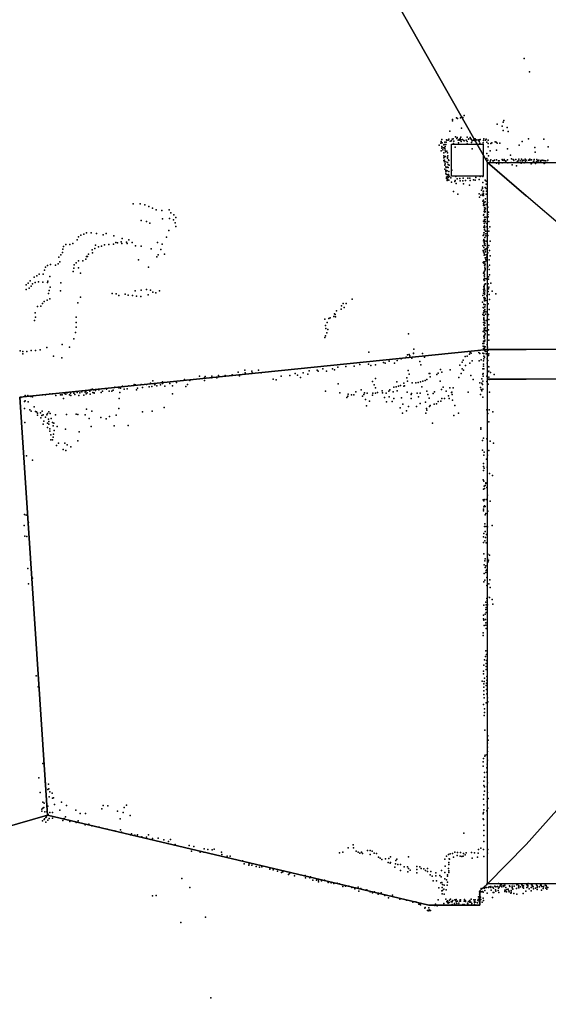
# Model space of a CAD drawing. Extents: x 6875 to 21635, y -14011 to 21863.
# Tile 10 of 16: x 13182 to 16997, y 6027 to 13128. Entities that reach past the tile are written whole.
import ezdxf

# ---------------------------------------------------------------- set-up
doc = ezdxf.new("R2010")
doc.units = 0
for name, color, linetype in [('P', 9, 'continuous'), ('ROOMS', 1, 'continuous'), ('WALLS', 3, 'continuous')]:
    doc.layers.add(name, color=color, linetype=linetype)

msp = doc.modelspace()

# ---------------------------------------------------------------- linework, layer by layer
at = {"layer": 'P'}
for p in [(16823, 12848), (16862, 12751), (16390, 12437), (16306, 12408), (16306, 12399), (16335, 12421), (16342, 12415), (16364, 12421), (16381, 12423), (16627, 12375), (16663, 12360), (16672, 12388), (16675, 12402), (16285, 12323), (16370, 12346), (16670, 12330), (16700, 12350), (16707, 12321), (16208, 12222), (16221, 12237), (16223, 12249), (16229, 12264), (16231, 12241), (16242, 12225), (16244, 12229), (16249, 12244), (16256, 12227), (16260, 12244), (16263, 12262), (16264, 12258), (16274, 12259), (16279, 12267), (16289, 12253), (16299, 12255), (16304, 12267), (16311, 12270), (16312, 12236), (16315, 12251), (16328, 12283), (16337, 12271), (16340, 12278), (16346, 12258), (16349, 12239), (16354, 12264), (16357, 12259), (16360, 12272), (16365, 12281), (16365, 12262), (16367, 12250), (16377, 12265), (16387, 12257), (16389, 12255), (16404, 12260), (16412, 12280), (16412, 12249), (16412, 12233), (16421, 12266), (16422, 12269), (16432, 12278), (16438, 12269), (16442, 12265), (16442, 12242), (16447, 12255), (16456, 12258), (16463, 12257), (16469, 12270), (16474, 12260), (16478, 12235), (16482, 12261), (16493, 12258), (16496, 12261), (16497, 12250), (16502, 12262), (16502, 12238), (16505, 12264), (16526, 12240), (16528, 12257), (16531, 12269), (16544, 12260), (16549, 12266), (16552, 12244), (16562, 12236), (16563, 12258), (16583, 12235), (16588, 12241), (16614, 12248), (16621, 12245), (16627, 12237), (16647, 12238), (16787, 12223), (16809, 12249), (16853, 12268), (16965, 12266), (16224, 12182), (16228, 12213), (16228, 12202), (16230, 12204), (16235, 12189), (16241, 12204), (16242, 12204), (16242, 12145), (16243, 12168), (16248, 12204), (16250, 12198), (16252, 12188), (16253, 12214), (16254, 12174), (16265, 12180), (16268, 12167), (16271, 12146), (16271, 12145), (16324, 12208), (16447, 12196), (16552, 12164), (16563, 12212), (16565, 12146), (16577, 12182), (16623, 12188), (16701, 12197), (16723, 12150), (16899, 12207), (16902, 12173), (16995, 12210), (16242, 12131), (16243, 12113), (16247, 12104), (16248, 12140), (16248, 12115), (16249, 12080), (16251, 12079), (16252, 12089), (16255, 12142), (16257, 12104), (16269, 12129), (16269, 12097), (16270, 12135), (16275, 12084), (16276, 12118), (16280, 12112), (16282, 12080), (16554, 12127), (16560, 12116), (16577, 12107), (16581, 12117), (16596, 12111), (16601, 12109), (16608, 12114), (16622, 12094), (16623, 12118), (16636, 12109), (16639, 12089), (16643, 12110), (16664, 12119), (16664, 12095), (16666, 12114), (16678, 12119), (16678, 12112), (16689, 12105), (16690, 12111), (16703, 12117), (16705, 12095), (16728, 12099), (16731, 12124), (16736, 12082), (16744, 12120), (16747, 12099), (16749, 12114), (16763, 12120), (16765, 12097), (16767, 12073), (16774, 12106), (16779, 12110), (16784, 12123), (16793, 12111), (16801, 12093), (16802, 12121), (16809, 12111), (16809, 12098), (16816, 12114), (16821, 12113), (16822, 12096), (16830, 12121), (16833, 12108), (16836, 12115), (16843, 12099), (16853, 12114), (16863, 12114), (16864, 12121), (16872, 12089), (16875, 12117), (16876, 12091), (16889, 12105), (16894, 12119), (16895, 12117), (16899, 12097), (16905, 12090), (16912, 12104), (16913, 12119), (16918, 12111), (16925, 12100), (16927, 12114), (16940, 12103), (16942, 12108), (16943, 12112), (16953, 12114), (16959, 12112), (16964, 12113), (16967, 12090), (16973, 12095), (16974, 12109), (16979, 12110), (16991, 12097), (16993, 12115), (16249, 12049), (16256, 12068), (16256, 12030), (16256, 12017), (16258, 12040), (16260, 12063), (16263, 12040), (16264, 12012), (16266, 12037), (16270, 12065), (16275, 12062), (16276, 12005), (16277, 12012), (16278, 12034), (16300, 12042), (16263, 11993), (16263, 11982), (16267, 11969), (16268, 11978), (16269, 11997), (16275, 11990), (16278, 11971), (16283, 11998), (16293, 11988), (16299, 11956), (16323, 11961), (16324, 11969), (16330, 11998), (16332, 11947), (16340, 11980), (16359, 11983), (16361, 11965), (16380, 11967), (16382, 11986), (16385, 11944), (16400, 11969), (16415, 11986), (16427, 11935), (16431, 11985), (16433, 11969), (16456, 11972), (16469, 11970), (16474, 11989), (16498, 11976), (16504, 11996), (16523, 11996), (16523, 11953), (16541, 11970), (16548, 11964), (16549, 11942), (16313, 11888), (16343, 11870), (16497, 11872), (16510, 11862), (16514, 11899), (16521, 11921), (16521, 11910), (16522, 11870), (16525, 11861), (16526, 11887), (16528, 11892), (16529, 11873), (16540, 11917), (16548, 11910), (16548, 11869), (16550, 11891), (14001, 11801), (14052, 11801), (14085, 11793), (16500, 11847), (16524, 11819), (16529, 11859), (16529, 11827), (16530, 11800), (16530, 11789), (16531, 11812), (16534, 11809), (16536, 11790), (16540, 11814), (16543, 11836), (16549, 11794), (16559, 11809), (14114, 11780), (14140, 11768), (14167, 11756), (14208, 11752), (14260, 11756), (14272, 11734), (14295, 11720), (16530, 11718), (16532, 11722), (16533, 11744), (16535, 11757), (16536, 11772), (16537, 11743), (16538, 11774), (16539, 11741), (16541, 11744), (16543, 11765), (16561, 11776), (16561, 11723), (16564, 11740), (14060, 11680), (14097, 11673), (14122, 11660), (14214, 11691), (14263, 11694), (14292, 11684), (14305, 11664), (14310, 11702), (16529, 11676), (16534, 11660), (16536, 11705), (16536, 11688), (16537, 11676), (16537, 11657), (16540, 11687), (16544, 11671), (16545, 11704), (16554, 11658), (16563, 11707), (16567, 11672), (13645, 11581), (13664, 11592), (13699, 11591), (13737, 11587), (13784, 11576), (13806, 11586), (14258, 11608), (14310, 11637), (16531, 11632), (16531, 11576), (16532, 11592), (16533, 11590), (16535, 11618), (16536, 11612), (16537, 11641), (16539, 11631), (16544, 11604), (16545, 11604), (16545, 11584), (16553, 11635), (16558, 11622), (16568, 11603), (16574, 11635), (13515, 11506), (13545, 11506), (13565, 11515), (13598, 11541), (13606, 11561), (13624, 11573), (13826, 11506), (13859, 11508), (13862, 11569), (13876, 11520), (13889, 11519), (13915, 11527), (13920, 11515), (13921, 11551), (13954, 11524), (13958, 11513), (13970, 11541), (13993, 11522), (14177, 11522), (14210, 11508), (14242, 11560), (16526, 11572), (16530, 11534), (16532, 11542), (16533, 11520), (16536, 11530), (16536, 11513), (16537, 11532), (16539, 11558), (16539, 11515), (16545, 11570), (16548, 11531), (16560, 11572), (16577, 11530), (13491, 11448), (13493, 11473), (13499, 11493), (13679, 11437), (13705, 11468), (13708, 11446), (13724, 11479), (13730, 11501), (13751, 11491), (13773, 11495), (13795, 11504), (14018, 11497), (14059, 11494), (14132, 11476), (14202, 11470), (14227, 11436), (16525, 11498), (16527, 11463), (16529, 11454), (16532, 11485), (16534, 11444), (16537, 11504), (16539, 11469), (16540, 11472), (16541, 11500), (16543, 11468), (16543, 11453), (16550, 11478), (16560, 11484), (16560, 11447), (16568, 11500), (16572, 11464), (13404, 11363), (13461, 11367), (13466, 11415), (13473, 11382), (13479, 11432), (13591, 11375), (13607, 11388), (13637, 11390), (13659, 11400), (13665, 11421), (13672, 11421), (14039, 11396), (14172, 11418), (14182, 11433), (16527, 11376), (16531, 11381), (16531, 11371), (16533, 11429), (16536, 11433), (16539, 11382), (16540, 11366), (16541, 11411), (16545, 11410), (16545, 11398), (16547, 11390), (16549, 11431), (16554, 11418), (16569, 11396), (16576, 11426), (13322, 11292), (13352, 11293), (13361, 11321), (13368, 11343), (13384, 11355), (13441, 11358), (13569, 11312), (13572, 11336), (13575, 11361), (13606, 11339), (13621, 11300), (14112, 11343), (16529, 11301), (16531, 11305), (16534, 11309), (16535, 11357), (16537, 11315), (16537, 11293), (16538, 11353), (16539, 11338), (16540, 11331), (16540, 11323), (16542, 11333), (16561, 11345), (16569, 11326), (16573, 11358), (13243, 11229), (13258, 11244), (13275, 11224), (13286, 11272), (13295, 11232), (13305, 11281), (13319, 11238), (13350, 11235), (13383, 11232), (13386, 11243), (13400, 11276), (13480, 11230), (16531, 11255), (16533, 11280), (16534, 11248), (16536, 11278), (16536, 11263), (16536, 11247), (16538, 11261), (16541, 11224), (16543, 11224), (16547, 11258), (16562, 11222), (16564, 11274), (16564, 11257), (16572, 11289), (16583, 11229), (13229, 11216), (13230, 11183), (13251, 11192), (13265, 11206), (13391, 11153), (13394, 11176), (13402, 11200), (13476, 11173), (13850, 11154), (13878, 11151), (14016, 11172), (14058, 11178), (14098, 11182), (14126, 11177), (14144, 11164), (14165, 11158), (14190, 11172), (16529, 11156), (16530, 11181), (16531, 11203), (16531, 11171), (16533, 11193), (16534, 11207), (16535, 11216), (16535, 11157), (16536, 11185), (16536, 11153), (16539, 11172), (16562, 11168), (16564, 11186), (16568, 11200), (16591, 11170), (16617, 11150), (13347, 11080), (13359, 11096), (13380, 11106), (13401, 11114), (13601, 11086), (13621, 11128), (13897, 11139), (13943, 11148), (13966, 11141), (13997, 11139), (14025, 11134), (14056, 11131), (14110, 11144), (15516, 11081), (15538, 11082), (15581, 11112), (16522, 11091), (16524, 11140), (16531, 11122), (16533, 11123), (16535, 11124), (16536, 11147), (16537, 11109), (16537, 11105), (16537, 11100), (16542, 11118), (16545, 11104), (16552, 11137), (16571, 11146), (16572, 11110), (13295, 11015), (13310, 11059), (13335, 11061), (15469, 11029), (15501, 11041), (15505, 11064), (15524, 11053), (16526, 11053), (16529, 11051), (16530, 11015), (16531, 11076), (16532, 11075), (16532, 11028), (16534, 11074), (16535, 11022), (16538, 11056), (16538, 11036), (16539, 11039), (16541, 11071), (16545, 11020), (16563, 11078), (16570, 11037), (13290, 10959), (13297, 10982), (13589, 10945), (13590, 10982), (15385, 10968), (15401, 10945), (15412, 10973), (15423, 10978), (15448, 10988), (15455, 11006), (15458, 11002), (15462, 10986), (16523, 11003), (16530, 10945), (16531, 10995), (16531, 10978), (16532, 10978), (16532, 10971), (16532, 10963), (16533, 10995), (16534, 10960), (16536, 10947), (16538, 10939), (16543, 11004), (16547, 10958), (16559, 10989), (16565, 11003), (16567, 10965), (13586, 10872), (13591, 10911), (15389, 10923), (15392, 10902), (15398, 10869), (15406, 10893), (16526, 10879), (16532, 10927), (16533, 10890), (16534, 10904), (16535, 10898), (16536, 10922), (16537, 10874), (16544, 10906), (16544, 10887), (16547, 10884), (16566, 10892), (16568, 10928), (13572, 10826), (15383, 10836), (15388, 10847), (15989, 10862), (16529, 10810), (16530, 10795), (16531, 10842), (16533, 10850), (16533, 10830), (16535, 10806), (16537, 10839), (16538, 10856), (16538, 10817), (16542, 10862), (16567, 10855), (16568, 10816), (13185, 10740), (13206, 10736), (13233, 10736), (13266, 10742), (13296, 10743), (13329, 10748), (13379, 10764), (13490, 10785), (13541, 10766), (15702, 10729), (16027, 10751), (16433, 10728), (16495, 10728), (16525, 10793), (16525, 10724), (16527, 10774), (16530, 10757), (16531, 10793), (16534, 10760), (16535, 10771), (16539, 10740), (16540, 10750), (16542, 10768), (16546, 10736), (16556, 10785), (16557, 10746), (16559, 10766), (16563, 10744), (13206, 10717), (13427, 10701), (13487, 10690), (15807, 10655), (15849, 10666), (15905, 10669), (15935, 10683), (15971, 10694), (15981, 10712), (15993, 10714), (15997, 10703), (16013, 10687), (16023, 10722), (16023, 10720), (16069, 10662), (16088, 10720), (16104, 10693), (16376, 10659), (16383, 10672), (16397, 10698), (16411, 10701), (16427, 10715), (16439, 10723), (16448, 10668), (16497, 10668), (16502, 10720), (16512, 10674), (16528, 10721), (16528, 10667), (16531, 10701), (16531, 10681), (16532, 10720), (16535, 10695), (16548, 10719), (16556, 10682), (16561, 10669), (16565, 10705), (16568, 10718), (14760, 10586), (14806, 10600), (14810, 10582), (14858, 10592), (14861, 10582), (14906, 10600), (14925, 10582), (15227, 10582), (15270, 10595), (15330, 10601), (15336, 10594), (15369, 10610), (15395, 10594), (15440, 10611), (15455, 10602), (15478, 10621), (15536, 10627), (15596, 10630), (15636, 10641), (15699, 10643), (15716, 10634), (15749, 10640), (15819, 10650), (15886, 10651), (15985, 10598), (16077, 10638), (16219, 10606), (16228, 10586), (16288, 10602), (16359, 10636), (16375, 10610), (16384, 10600), (16398, 10633), (16431, 10652), (16523, 10610), (16530, 10644), (16530, 10629), (16531, 10610), (16556, 10651), (16559, 10630), (16564, 10590), (16567, 10624), (16568, 10593), (16580, 10583), (14142, 10523), (14213, 10515), (14213, 10515), (14314, 10511), (14372, 10532), (14411, 10525), (14479, 10556), (14515, 10546), (14516, 10527), (14520, 10554), (14564, 10546), (14570, 10558), (14604, 10545), (14618, 10563), (14664, 10563), (14664, 10558), (14715, 10566), (14768, 10560), (15012, 10536), (15032, 10531), (15068, 10558), (15132, 10563), (15171, 10577), (15186, 10564), (15208, 10548), (15261, 10571), (15727, 10518), (15749, 10541), (15903, 10515), (15976, 10546), (15981, 10520), (15992, 10572), (16058, 10511), (16074, 10517), (16092, 10521), (16109, 10526), (16121, 10533), (16136, 10577), (16142, 10576), (16143, 10553), (16193, 10570), (16203, 10579), (16216, 10522), (16351, 10548), (16367, 10576), (16438, 10563), (16454, 10533), (16517, 10537), (16524, 10571), (16524, 10521), (16526, 10557), (16527, 10576), (16552, 10519), (16553, 10557), (16567, 10550), (16570, 10532), (16605, 10568), (13630, 10444), (13654, 10442), (13657, 10451), (13660, 10447), (13688, 10450), (13699, 10460), (13708, 10463), (13716, 10459), (13729, 10453), (13753, 10458), (13780, 10449), (13809, 10464), (13829, 10449), (13848, 10450), (13856, 10456), (13868, 10478), (13898, 10473), (13909, 10470), (13925, 10484), (13936, 10463), (13958, 10466), (13970, 10487), (14008, 10497), (14017, 10495), (14026, 10458), (14032, 10470), (14059, 10498), (14069, 10476), (14098, 10497), (14116, 10481), (14126, 10507), (14137, 10483), (14157, 10499), (14157, 10495), (14160, 10501), (14173, 10488), (14198, 10494), (14213, 10504), (14229, 10484), (14266, 10505), (14285, 10487), (14381, 10483), (14394, 10497), (15389, 10450), (15481, 10501), (15607, 10443), (15647, 10458), (15741, 10495), (15749, 10472), (15763, 10440), (15797, 10452), (15845, 10450), (15854, 10459), (15878, 10444), (15882, 10478), (15898, 10481), (15905, 10451), (15915, 10485), (15931, 10490), (15953, 10485), (15954, 10506), (15960, 10488), (15977, 10442), (16014, 10510), (16040, 10508), (16084, 10479), (16120, 10450), (16175, 10443), (16225, 10460), (16238, 10478), (16260, 10450), (16286, 10474), (16297, 10440), (16300, 10442), (16309, 10474), (16419, 10442), (16503, 10510), (16508, 10476), (16513, 10461), (16517, 10451), (16518, 10506), (16521, 10496), (16525, 10463), (16562, 10499), (16573, 10441), (13191, 10404), (13216, 10375), (13223, 10417), (13223, 10378), (13242, 10417), (13244, 10372), (13263, 10410), (13276, 10409), (13347, 10422), (13369, 10423), (13400, 10429), (13420, 10430), (13444, 10417), (13477, 10423), (13487, 10423), (13488, 10423), (13499, 10397), (13506, 10433), (13515, 10427), (13524, 10437), (13542, 10422), (13548, 10435), (13552, 10418), (13573, 10434), (13580, 10426), (13596, 10439), (13608, 10418), (13616, 10438), (13645, 10420), (13663, 10430), (13670, 10436), (13692, 10427), (13709, 10439), (13719, 10436), (13720, 10434), (13771, 10439), (13901, 10397), (13905, 10439), (14285, 10429), (15493, 10436), (15542, 10402), (15549, 10413), (15552, 10428), (15576, 10422), (15594, 10422), (15657, 10413), (15665, 10424), (15670, 10437), (15678, 10389), (15690, 10435), (15707, 10377), (15727, 10420), (15730, 10434), (15750, 10434), (15800, 10436), (15815, 10403), (15827, 10435), (15828, 10371), (15849, 10409), (15869, 10374), (15883, 10395), (15938, 10401), (16006, 10426), (16007, 10397), (16009, 10432), (16050, 10434), (16059, 10408), (16072, 10434), (16111, 10370), (16128, 10425), (16136, 10399), (16166, 10431), (16203, 10374), (16221, 10376), (16228, 10395), (16248, 10397), (16277, 10415), (16281, 10397), (16302, 10425), (16306, 10383), (16508, 10426), (16523, 10406), (13217, 10324), (13256, 10315), (13265, 10304), (13288, 10335), (13296, 10302), (13304, 10299), (13344, 10304), (13393, 10299), (13665, 10319), (13704, 10304), (13898, 10323), (14068, 10299), (14138, 10305), (14226, 10330), (15685, 10344), (15928, 10329), (15948, 10354), (15974, 10308), (15987, 10339), (16045, 10339), (16071, 10360), (16118, 10325), (16120, 10312), (16140, 10338), (16145, 10346), (16173, 10355), (16191, 10357), (16322, 10346), (16554, 10314), (16571, 10315), (16597, 10301), (13311, 10291), (13311, 10276), (13333, 10292), (13336, 10256), (13342, 10274), (13351, 10278), (13357, 10232), (13369, 10261), (13379, 10277), (13383, 10287), (13390, 10247), (13393, 10230), (13402, 10288), (13410, 10252), (13441, 10278), (13521, 10280), (13589, 10284), (13603, 10280), (13654, 10278), (13684, 10252), (13767, 10260), (13806, 10249), (13830, 10267), (13879, 10275), (15945, 10289), (16114, 10289), (16315, 10274), (16348, 10291), (16561, 10287), (16567, 10228), (13219, 10223), (13352, 10212), (13382, 10217), (13383, 10187), (13392, 10211), (13399, 10178), (13401, 10160), (13418, 10224), (13424, 10198), (13428, 10218), (13430, 10165), (13452, 10195), (13513, 10174), (13697, 10193), (13863, 10198), (13964, 10201), (16161, 10218), (16509, 10184), (16510, 10175), (13406, 10097), (13408, 10134), (13418, 10098), (13425, 10118), (13427, 10138), (13601, 10091), (13612, 10155), (16521, 10093), (16529, 10109), (16553, 10105), (16578, 10088), (13447, 10058), (13462, 10074), (13496, 10029), (13509, 10073), (13515, 10021), (13525, 10063), (13552, 10048), (16521, 10024), (16567, 10020), (16602, 10075), (13232, 9982), (13275, 9951), (16532, 9988), (16533, 10008), (16550, 9958), (16557, 9988), (16528, 9928), (16528, 9876), (16530, 9906), (16533, 9894), (16555, 9900), (16527, 9810), (16572, 9855), (16595, 9841), (16530, 9741), (16531, 9799), (16534, 9764), (16537, 9748), (16542, 9768), (16546, 9787), (16546, 9782), (16553, 9754), (16527, 9665), (16531, 9659), (16534, 9668), (16547, 9668), (16557, 9698), (16530, 9599), (16531, 9614), (16535, 9623), (16540, 9616), (16578, 9655), (13216, 9560), (13228, 9555), (16530, 9586), (16541, 9557), (16546, 9566), (16560, 9584), (13214, 9479), (13247, 9502), (16535, 9473), (16539, 9491), (16545, 9473), (16557, 9470), (16591, 9480), (13219, 9403), (13234, 9400), (16529, 9398), (16532, 9423), (16541, 9436), (16544, 9393), (16550, 9416), (16530, 9357), (16539, 9370), (16549, 9355), (16531, 9276), (16540, 9239), (16559, 9245), (16561, 9273), (16573, 9266), (13241, 9171), (16533, 9196), (16539, 9224), (16541, 9177), (16546, 9188), (16562, 9217), (16566, 9231), (13275, 9100), (16533, 9134), (16546, 9141), (16549, 9155), (16552, 9160), (16552, 9104), (13246, 9060), (16531, 9074), (16539, 9085), (16552, 9048), (16567, 9060), (16574, 9088), (16577, 9032), (16553, 8953), (16557, 8966), (16573, 8960), (16531, 8905), (16545, 8927), (16547, 8907), (16547, 8889), (16555, 8938), (16557, 8909), (16591, 8946), (16597, 8913), (16530, 8834), (16530, 8806), (16542, 8840), (16545, 8873), (16547, 8853), (16531, 8798), (16533, 8758), (16543, 8801), (16545, 8779), (16546, 8760), (16549, 8736), (16527, 8706), (16527, 8687), (16544, 8536), (16546, 8577), (16550, 8550), (16532, 8472), (16536, 8512), (16549, 8485), (16549, 8463), (16550, 8506), (13302, 8396), (16528, 8411), (16530, 8430), (16547, 8442), (16552, 8391), (13315, 8317), (16519, 8358), (16531, 8338), (16531, 8313), (16533, 8356), (16535, 8379), (16547, 8326), (16551, 8344), (16554, 8364), (16532, 8287), (16532, 8262), (16533, 8238), (16550, 8298), (16554, 8267), (16530, 8190), (16548, 8200), (16558, 8236), (16560, 8208), (16533, 8110), (16535, 8132), (16536, 8157), (16538, 8005), (16561, 7962), (16557, 7909), (16563, 7931), (16538, 7817), (16542, 7823), (16553, 7827), (16557, 7881), (16558, 7849), (13350, 7763), (16526, 7776), (16527, 7745), (16530, 7800), (16555, 7759), (16558, 7787), (16535, 7699), (16552, 7702), (16554, 7731), (13320, 7661), (13366, 7626), (13390, 7614), (16532, 7637), (16532, 7604), (16536, 7664), (16555, 7664), (16558, 7624), (13329, 7554), (13385, 7575), (13393, 7581), (13401, 7558), (13416, 7550), (16531, 7537), (16535, 7564), (16537, 7596), (16555, 7594), (16559, 7554), (13350, 7484), (13358, 7478), (13395, 7523), (13419, 7514), (13426, 7515), (13434, 7467), (13485, 7484), (13519, 7460), (13785, 7461), (13818, 7457), (13953, 7462), (16529, 7507), (16532, 7466), (16556, 7488), (16563, 7511), (13342, 7435), (13342, 7420), (13349, 7441), (13357, 7446), (13363, 7414), (13378, 7414), (13386, 7456), (13388, 7396), (13401, 7409), (13420, 7410), (13472, 7427), (13587, 7426), (13619, 7403), (13658, 7404), (13776, 7436), (13889, 7420), (13930, 7409), (13936, 7447), (13979, 7388), (16527, 7401), (16529, 7410), (16532, 7429), (16553, 7421), (16561, 7442), (13346, 7350), (13359, 7359), (13361, 7365), (13371, 7375), (13372, 7340), (13376, 7379), (13385, 7354), (13396, 7367), (13420, 7370), (13493, 7352), (13503, 7367), (13514, 7379), (13544, 7344), (13590, 7339), (13604, 7350), (13655, 7322), (13682, 7325), (13703, 7315), (13908, 7365), (16527, 7365), (16529, 7360), (16532, 7318), (13756, 7304), (13814, 7289), (13870, 7277), (13909, 7286), (13917, 7268), (13983, 7248), (13988, 7256), (14014, 7247), (14032, 7248), (14113, 7249), (16388, 7261), (16531, 7281), (14064, 7235), (14098, 7231), (14141, 7222), (14181, 7224), (14223, 7214), (14257, 7202), (14271, 7216), (14304, 7180), (15589, 7176), (16531, 7243), (16532, 7200), (14406, 7171), (14421, 7132), (14439, 7166), (14485, 7125), (14510, 7123), (14514, 7148), (14540, 7144), (14572, 7140), (14586, 7145), (14639, 7124), (14640, 7108), (15490, 7120), (15515, 7124), (15553, 7155), (15592, 7156), (15610, 7130), (15624, 7123), (15637, 7117), (15648, 7125), (15657, 7114), (15693, 7137), (15711, 7107), (15712, 7136), (15726, 7130), (15739, 7117), (15757, 7115), (16277, 7107), (16288, 7111), (16305, 7115), (16321, 7125), (16342, 7121), (16362, 7121), (16385, 7115), (16397, 7105), (16404, 7118), (16442, 7122), (16463, 7120), (16491, 7116), (16493, 7142), (16509, 7152), (16530, 7142), (16559, 7116), (16561, 7144), (14680, 7096), (14701, 7096), (14790, 7061), (14801, 7041), (14839, 7039), (15771, 7089), (15783, 7080), (15796, 7071), (15823, 7075), (15840, 7049), (15845, 7078), (15856, 7044), (15857, 7090), (15859, 7049), (15894, 7041), (15896, 7065), (15904, 7074), (15910, 7036), (15931, 7035), (15987, 7091), (16251, 7074), (16262, 7095), (16278, 7049), (16278, 7035), (16282, 7076), (16284, 7074), (16313, 7087), (16339, 7099), (16360, 7095), (16373, 7093), (16382, 7095), (16448, 7080), (16485, 7088), (16531, 7092), (14835, 7029), (14857, 7029), (14888, 7020), (14912, 7016), (14930, 7017), (14987, 7002), (15011, 6997), (15043, 6986), (15071, 6978), (15081, 6983), (15123, 6963), (15130, 6970), (15890, 7016), (15931, 6992), (15956, 7018), (15980, 7018), (15984, 6981), (15989, 7006), (16001, 6995), (16047, 6998), (16047, 6976), (16048, 7020), (16070, 7018), (16080, 7007), (16099, 7004), (16111, 6992), (16124, 7006), (16125, 6984), (16145, 6961), (16148, 6985), (16184, 6975), (16226, 6991), (16251, 6978), (16252, 7022), (16269, 6961), (16277, 7005), (16278, 6990), (16278, 6977), (14352, 6935), (15166, 6954), (15242, 6955), (15244, 6940), (15275, 6939), (15281, 6947), (15297, 6923), (15323, 6923), (15338, 6923), (15338, 6911), (15361, 6916), (15382, 6922), (15408, 6906), (15431, 6902), (15448, 6899), (15472, 6900), (15490, 6895), (16158, 6950), (16166, 6916), (16185, 6953), (16189, 6916), (16213, 6956), (16220, 6902), (16224, 6945), (16228, 6904), (16232, 6891), (16249, 6932), (16263, 6924), (16270, 6951), (16270, 6908), (16553, 6890), (16556, 6898), (16637, 6897), (16651, 6889), (16657, 6890), (16740, 6895), (16776, 6891), (16806, 6889), (16851, 6899), (16875, 6889), (16880, 6892), (14411, 6869), (15514, 6877), (15533, 6879), (15558, 6878), (15580, 6868), (15600, 6860), (15624, 6871), (15629, 6843), (15644, 6862), (15677, 6851), (15687, 6852), (15711, 6839), (15729, 6830), (15742, 6838), (15769, 6820), (15772, 6828), (15790, 6830), (16207, 6867), (16229, 6844), (16231, 6870), (16231, 6824), (16234, 6848), (16242, 6857), (16246, 6887), (16246, 6820), (16260, 6853), (16266, 6885), (16499, 6839), (16499, 6820), (16511, 6863), (16513, 6839), (16521, 6841), (16523, 6865), (16527, 6836), (16535, 6865), (16538, 6866), (16539, 6848), (16540, 6872), (16550, 6869), (16555, 6828), (16566, 6868), (16569, 6875), (16582, 6870), (16583, 6877), (16583, 6871), (16585, 6850), (16597, 6871), (16598, 6832), (16601, 6864), (16603, 6833), (16611, 6878), (16616, 6852), (16617, 6873), (16619, 6843), (16630, 6877), (16635, 6848), (16638, 6865), (16640, 6834), (16642, 6872), (16650, 6882), (16656, 6879), (16661, 6873), (16670, 6884), (16676, 6876), (16682, 6887), (16682, 6850), (16683, 6840), (16687, 6851), (16689, 6868), (16696, 6838), (16697, 6854), (16706, 6857), (16711, 6845), (16713, 6837), (16716, 6880), (16720, 6877), (16725, 6828), (16728, 6830), (16729, 6848), (16729, 6835), (16736, 6879), (16736, 6868), (16738, 6861), (16740, 6856), (16747, 6827), (16750, 6878), (16768, 6863), (16769, 6820), (16770, 6888), (16781, 6871), (16783, 6881), (16785, 6867), (16796, 6873), (16811, 6883), (16812, 6872), (16815, 6825), (16817, 6881), (16818, 6865), (16835, 6843), (16841, 6888), (16842, 6868), (16846, 6888), (16849, 6883), (16850, 6873), (16859, 6860), (16872, 6869), (16873, 6844), (16882, 6880), (16883, 6876), (16887, 6875), (16889, 6859), (16904, 6865), (16911, 6888), (16915, 6882), (16916, 6855), (16917, 6870), (16918, 6873), (16933, 6873), (16940, 6887), (16945, 6883), (16946, 6886), (16948, 6850), (16951, 6876), (16959, 6863), (16962, 6875), (16963, 6877), (16974, 6885), (16978, 6864), (16980, 6884), (16984, 6875), (16987, 6858), (16992, 6870), (14141, 6808), (14166, 6811), (15817, 6812), (15843, 6794), (15873, 6814), (15925, 6784), (15974, 6778), (16020, 6763), (16041, 6766), (16062, 6749), (16069, 6750), (16182, 6748), (16202, 6779), (16243, 6754), (16257, 6785), (16264, 6769), (16268, 6772), (16270, 6762), (16273, 6757), (16275, 6763), (16281, 6762), (16283, 6777), (16292, 6786), (16295, 6766), (16297, 6768), (16302, 6765), (16308, 6775), (16319, 6753), (16320, 6752), (16321, 6780), (16330, 6775), (16331, 6783), (16331, 6766), (16336, 6753), (16342, 6771), (16350, 6755), (16358, 6770), (16360, 6781), (16363, 6771), (16364, 6780), (16389, 6770), (16389, 6747), (16391, 6782), (16398, 6769), (16400, 6774), (16413, 6756), (16415, 6752), (16421, 6768), (16430, 6776), (16430, 6764), (16431, 6771), (16438, 6763), (16439, 6784), (16444, 6754), (16459, 6780), (16463, 6747), (16464, 6769), (16465, 6760), (16468, 6764), (16470, 6781), (16484, 6762), (16486, 6758), (16489, 6777), (16493, 6801), (16494, 6786), (16497, 6770), (16501, 6797), (16507, 6799), (16509, 6782), (16519, 6763), (16527, 6791), (16529, 6775), (16595, 6798), (16075, 6745), (16106, 6721), (16108, 6725), (16124, 6704), (16134, 6723), (16134, 6701), (16137, 6708), (16147, 6703), (16178, 6739), (16194, 6738), (16303, 6746), (16325, 6743), (16351, 6743), (16381, 6746), (16427, 6741), (16443, 6745), (14344, 6617), (14524, 6654), (14561, 6074)]:
    msp.add_point(p, dxfattribs=at)
at = {"layer": 'ROOMS'}
for points in [[(7502.3, 15948.8), (7502.3, 12562), (7755, 12562.1), (7755, 11633.1), (7411.8, 11632.1), (7411.6, 11602.1), (7407.4, 11602.2), (7407.4, 10739.8), (7068.1, 10739.8), (7068.1, 8315.2), (7407.4, 8315.2), (7407.4, 7428.3), (7412.3, 7428.3), (7412.3, 7398.3), (7752.8, 7398.3), (7752.8, 7036.5), (12036.5, 7036.5), (12156.5, 7036.5), (13383.4, 7391.2), (13182.8, 10405.8), (16557.6, 10750)], [(15365.1, 14201.6), (16557.6, 12097.6), (20575.5, 12097.6), (20575.7, 12517.6), (20804.7, 12517.6), (20804.7, 15949)], [(16557.6, 10750), (16557.6, 12097.6), (15365.1, 14201.6)], [(16557.6, 10535.8), (16557.6, 10750), (13182.8, 10405.8), (13383.4, 7391.2), (16134, 6741.8), (16501.6, 6741.8), (16501.6, 6844.1), (16557.6, 6895), (16557.6, 10535.8)], [(19443.5, 6895), (16557.6, 6895), (16501.6, 6844.1), (16501.6, 6741.8), (16134, 6741.8), (13383.4, 7391.2), (12156.5, 7036.5), (12156.5, 2267.9), (14463.9, 2267.9), (14463.9, 4098.1), (16578.5, 4098.1), (16578.5, 2379.7), (16577.7, 2379.7), (16577.7, 916), (18053, 916), (18053, 2406.3), (18053, 4121.5), (20523, 4121.5), (21001.2, 4121.5), (21001.2, 5585.8), (20605.2, 5585.8), (20605.2, 6895), (19443.5, 6895)]]:
    msp.add_lwpolyline(points, dxfattribs=at)
at = {"layer": 'WALLS'}
for points in [[(15305.1, 14261.6), (15365.1, 14201.6), (16557.6, 12097.6), (16837.6, 11857.6)], [(16297.3, 12230.1), (16527.3, 12230.1), (16527.3, 12000.1), (16297.3, 12000.1), (16297.3, 12230.1)], [(20575.4, 11617.6), (17117.6, 11617.6), (16837.6, 11857.6), (16557.6, 12097.6), (20575.5, 12097.6), (20610.4, 11857.6)], [(17117.6, 11617.6), (17117.6, 10750), (16837.6, 10750), (16557.6, 10750), (16557.6, 12097.6), (16837.6, 11857.6)], [(13182.8, 10405.8), (16557.6, 10750), (16837.6, 10750)], [(17117.6, 10750), (17117.6, 10535.8), (16837.6, 10535.8), (16557.6, 10535.8), (16557.6, 10750), (16837.6, 10750)], [(17117.6, 10535.8), (17117.6, 7495), (16837.6, 7180), (16557.6, 6895), (16557.6, 10535.8), (16837.6, 10535.8)], [(18214.1, 10535.8), (18189.1, 10535.8), (17117.6, 10535.8), (16837.6, 10535.8)], [(13383.4, 7391.2), (13182.8, 10405.8)], [(17117.6, 7495), (19418.5, 7495), (19443.5, 7180), (19443.5, 6895), (16557.6, 6895), (16837.6, 7180)], [(12096.5, 7036.5), (12156.5, 7036.5), (13383.4, 7391.2)], [(16134, 6741.8), (13383.4, 7391.2)], [(16837.6, 7180), (16557.6, 6895), (16501.6, 6844.1)], [(16501.6, 6844.1), (16501.6, 6741.8)], [(16501.6, 6741.8), (16134, 6741.8)]]:
    msp.add_lwpolyline(points, dxfattribs=at)

doc.saveas('drawing.dxf')
